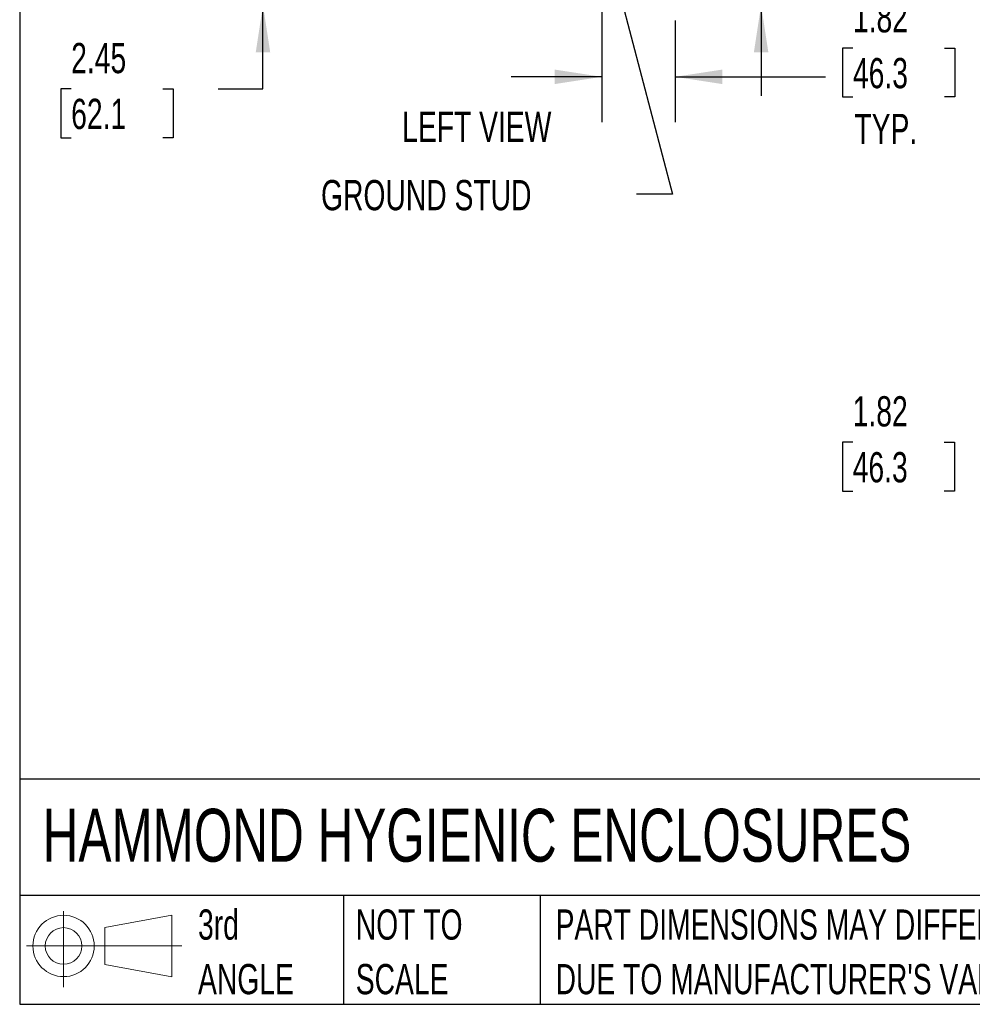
# Model space of a CAD drawing. Header units: inches. Extents: x 0.2 to 10.8, y 0.2 to 8.2.
# Tile 1 of 68: x 0.2 to 2.9, y 0.2 to 3. Entities that reach past the tile are written whole.
import ezdxf

# ---------------------------------------------------------------- set-up
doc = ezdxf.new("R2010")
doc.units = ezdxf.units.IN
doc.header["$MEASUREMENT"] = 0
doc.layers.add('DIMENSIONS', color=140, linetype='Continuous')
doc.layers.add('TEXT', color=140, linetype='Continuous')
doc.styles.add('SLDTEXTSTYLE0', font='TXT', dxfattribs={"width": 0.7})
doc.dimstyles.new('SLDDIMSTYLE1', dxfattribs={"dimtxt": 0.084961, "dimasz": 0.13, "dimexe": 0, "dimexo": 0.0625, "dimgap": 0.02124, "dimtad": 0, "dimtih": 1, "dimtoh": 1, "dimlfac": 9, "dimrnd": 1e-09, "dimzin": 12, "dimdsep": 46, "dimtxsty": 'SLDTEXTSTYLE0', "dimsah": 1, "dimcen": 0.09, "dimadec": 0, "dimazin": 3, "dimtfac": 1, "dimtmove": 0, "dimatfit": 0, "dimfxl": 0, "dimfrac": 2, "dimtolj": 1, "dimtzin": 12, "dimarcsym": 0})
doc.dimstyles.new('SLDDIMSTYLE3', dxfattribs={"dimtxt": 0.18, "dimasz": 0.13, "dimexe": 0, "dimexo": 0.0625, "dimgap": 0, "dimtad": 0, "dimtih": 1, "dimtoh": 1, "dimdec": 0, "dimrnd": 1e-09, "dimzin": 0, "dimdsep": 46, "dimtxsty": 'Standard', "dimsah": 1, "dimcen": 0.09, "dimadec": 0, "dimazin": 0, "dimtfac": 0.13, "dimtdec": 0, "dimtofl": 0, "dimtmove": 0, "dimatfit": 3, "dimfxl": 0, "dimfrac": 2, "dimtolj": 1, "dimtzin": 0, "dimarcsym": 0})

# ---------------------------------------------------------------- blocks, each defined once
blk = doc.blocks.new('Block11')
at = {"color": 7, "linetype": 'Continuous', "lineweight": 18}
for p, q in [((0.1019, 0.2091), (0.1019, 0)), ((0.2157, 0.1641), (0.4006, 0.1981)), ((0.4006, 0.1981), (0.4006, 0.0288)), ((0.2157, 0.0628), (0.2157, 0.1641)), ((0, 0.1135), (0.4281, 0.1135)), ((0.2157, 0.0628), (0.4006, 0.0288))]:
    blk.add_line(p, q, dxfattribs=at)
for radius in [0.0846, 0.0506]:
    blk.add_circle((0.1019, 0.1135), radius, dxfattribs=at)
blk = doc.blocks.new('Block12')
at = {"color": 7, "linetype": 'Continuous'}
blk.add_blockref('Block11', (0, 0), dxfattribs=at)
blk = doc.blocks.new('SW_NOTE_0_2')
at = {"layer": 'TEXT', "color": 0, "char_height": 0.083333, "attachment_point": 1, "style": 'SLDTEXTSTYLE0'}
for s, insert in [('PART DIMENSIONS MAY DIFFER SLIGHTLY', (0, 0.1074)), ("DUE TO MANUFACTURER'S VARIANCES", (0, -0.0431))]:
    blk.add_mtext(s, dxfattribs=dict(at, insert=insert))
blk = doc.blocks.new('SW_NOTE_0_3')
at = {"layer": 'TEXT', "color": 0, "char_height": 0.08333, "attachment_point": 1, "style": 'SLDTEXTSTYLE0'}
for s, insert in [('NOT TO', (0, 0.1074)), ('SCALE', (0, -0.0431))]:
    blk.add_mtext(s, dxfattribs=dict(at, insert=insert))
blk = doc.blocks.new('SW_NOTE_0_4')
at = {"layer": 'TEXT', "color": 0, "char_height": 0.08333, "attachment_point": 1, "style": 'SLDTEXTSTYLE0'}
for s, insert in [('3rd', (0, 0.1074)), ('ANGLE', (0, -0.0431))]:
    blk.add_mtext(s, dxfattribs=dict(at, insert=insert))
blk = doc.blocks.new('_D_5')
at = {"layer": 'DIMENSIONS'}
for p, q in [((0.9214, 3.2776), (0.9214, 3.5276)), ((1.8793, 3.2776), (0.7964, 3.2776)), ((1.128, 3.0059), (0.7964, 3.0059)), ((0.9214, 2.7755), (0.9214, 3.0059)), ((0.3921, 2.7755), (0.3636, 2.7755)), ((0.3636, 2.7755), (0.3636, 2.6405)), ((0.6446, 2.7755), (0.6731, 2.7755)), ((0.6731, 2.7755), (0.6731, 2.6405)), ((0.7978, 2.7755), (0.9214, 2.7755)), ((0.3636, 2.6405), (0.3921, 2.6405)), ((0.6731, 2.6405), (0.6446, 2.6405))]:
    blk.add_line(p, q, dxfattribs=at)
for points in [[(0.9214, 3.2776), (0.9414, 3.4076), (0.9014, 3.4076)], [(0.9214, 3.0059), (0.9014, 2.8759), (0.9414, 2.8759)]]:
    blk.add_solid(points, dxfattribs=at)
at = {"layer": 'DIMENSIONS', "char_height": 0.08333, "attachment_point": 1, "style": 'SLDTEXTSTYLE0'}
for s, insert in [('2.45', (0.3921, 2.9019)), ('62.1', (0.3921, 2.7479))]:
    blk.add_mtext(s, dxfattribs=dict(at, insert=insert))
blk = doc.blocks.new('_D_11')
at = {"layer": 'DIMENSIONS'}
for p, q in [((2.5455, 3.5323), (2.517, 3.5323)), ((2.517, 3.5323), (2.517, 3.3973)), ((2.798, 3.5323), (2.8265, 3.5323)), ((2.8265, 3.5323), (2.8265, 3.3973)), ((2.4314, 3.4528), (2.296, 3.4528)), ((2.296, 3.4528), (2.296, 3.2084)), ((2.517, 3.3973), (2.5455, 3.3973)), ((2.8265, 3.3973), (2.798, 3.3973)), ((1.9349, 3.2084), (2.421, 3.2084)), ((2.0743, 3.0059), (2.421, 3.0059)), ((2.296, 3.0059), (2.296, 2.7559))]:
    blk.add_line(p, q, dxfattribs=at)
for points in [[(2.296, 3.2084), (2.316, 3.3384), (2.276, 3.3384)], [(2.296, 3.0059), (2.276, 2.8759), (2.316, 2.8759)]]:
    blk.add_solid(points, dxfattribs=at)
at = {"layer": 'DIMENSIONS', "char_height": 0.08333, "attachment_point": 1, "style": 'SLDTEXTSTYLE0'}
for s, insert in [('1.82', (2.5455, 3.6587)), ('46.3', (2.5455, 3.5047)), ('TYP.', (2.5496, 3.3506))]:
    blk.add_mtext(s, dxfattribs=dict(at, insert=insert))
blk = doc.blocks.new('_D_12')
at = {"layer": 'DIMENSIONS'}
for p, q in [((1.8564, 3.1299), (1.8564, 2.6835)), ((2.0589, 2.9639), (2.0589, 2.6835)), ((2.5494, 2.888), (2.5209, 2.888)), ((2.5209, 2.888), (2.5209, 2.7529)), ((2.8019, 2.888), (2.8304, 2.888)), ((2.8304, 2.888), (2.8304, 2.7529)), ((1.8564, 2.8085), (1.6064, 2.8085)), ((2.0589, 2.8085), (2.4733, 2.8085)), ((2.5209, 2.7529), (2.5494, 2.7529)), ((2.8304, 2.7529), (2.8019, 2.7529))]:
    blk.add_line(p, q, dxfattribs=at)
for points in [[(1.8564, 2.8085), (1.7264, 2.8285), (1.7264, 2.7885)], [(2.0589, 2.8085), (2.1889, 2.7885), (2.1889, 2.8285)]]:
    blk.add_solid(points, dxfattribs=at)
at = {"layer": 'DIMENSIONS', "char_height": 0.08333, "attachment_point": 1, "style": 'SLDTEXTSTYLE0'}
for s, insert in [('1.82', (2.5494, 3.0144)), ('46.3', (2.5494, 2.8604)), ('TYP.', (2.5535, 2.7063))]:
    blk.add_mtext(s, dxfattribs=dict(at, insert=insert))
blk = doc.blocks.new('_D_22')
at = {"layer": 'DIMENSIONS'}
for p, q in [((3.0801, 2.228), (3.0801, 2.478)), ((3.2662, 2.228), (2.9551, 2.228)), ((3.1957, 2.0255), (2.9551, 2.0255)), ((3.0801, 1.8009), (3.0801, 2.0255)), ((2.5487, 1.8009), (2.5202, 1.8009)), ((2.5202, 1.8009), (2.5202, 1.6659)), ((2.8012, 1.8009), (2.8297, 1.8009)), ((2.8297, 1.8009), (2.8297, 1.6659)), ((2.9544, 1.8009), (3.0801, 1.8009)), ((2.5202, 1.6659), (2.5487, 1.6659)), ((2.8297, 1.6659), (2.8012, 1.6659))]:
    blk.add_line(p, q, dxfattribs=at)
for points in [[(3.0801, 2.228), (3.1001, 2.358), (3.0601, 2.358)], [(3.0801, 2.0255), (3.0601, 1.8955), (3.1001, 1.8955)]]:
    blk.add_solid(points, dxfattribs=at)
at = {"layer": 'DIMENSIONS', "char_height": 0.08333, "attachment_point": 1, "style": 'SLDTEXTSTYLE0'}
for s, insert in [('1.82', (2.5487, 1.9274)), ('46.3', (2.5487, 1.7733))]:
    blk.add_mtext(s, dxfattribs=dict(at, insert=insert))

msp = doc.modelspace()

# ---------------------------------------------------------------- linework, layer by layer
at = {"layer": 'TEXT'}
for p, q in [((0.25, 8.25), (0.25, 0.25)), ((10.75, 0.871107), (0.25, 0.871107)), ((10.75, 0.55), (0.25, 0.55)), ((1.143493, 0.55), (1.143493, 0.25)), ((1.686511, 0.55), (1.686511, 0.25)), ((0.25, 0.25), (10.75, 0.25))]:
    msp.add_line(p, q, dxfattribs=at)

# ---------------------------------------------------------------- block references
for name, p in [('SW_NOTE_0_4', (0.742143, 0.404254)), ('Block12', (0.26921, 0.297396)), ('SW_NOTE_0_3', (1.17743, 0.404254)), ('SW_NOTE_0_2', (1.72884, 0.404254))]:
    msp.add_blockref(name, p, dxfattribs=at)

# ---------------------------------------------------------------- texts
at = {"layer": 'DIMENSIONS', "insert": (1.081575, 2.523852), "char_height": 0.08333333, "attachment_point": 1, "style": 'SLDTEXTSTYLE0'}
msp.add_mtext('GROUND STUD', dxfattribs=at)
at = {"layer": 'TEXT', "style": 'SLDTEXTSTYLE0'}
for s, insert, char_height, attachment_point in [('LEFT VIEW', (1.51135, 2.712373), 0.0833333, 2), ('HAMMOND HYGIENIC ENCLOSURES', (0.313612, 0.789267), 0.14583333, 1)]:
    msp.add_mtext(s, dxfattribs=dict(at, insert=insert, char_height=char_height, attachment_point=attachment_point))

# ---------------------------------------------------------------- dimensions: what is measured, and where the dimension line sits
at = {"layer": 'DIMENSIONS'}
for base, p1, p2, angle, picture, middle in [((2.29604, 3.005918), (1.884904, 3.208362), (2.024271, 3.005918), 90, '_D_11', (2.29604, 3.452813)), ((2.058876, 2.808505), (1.856431, 3.17989), (2.058876, 3.013918), 0, '_D_12', (2.675643, 2.808505))]:
    dim = msp.add_linear_dim(base=base, p1=p1, p2=p2, angle=angle, text='<>\\PTYP.', dimstyle='SLDDIMSTYLE1', dxfattribs=at)
    dim.commit()
    dim.dimension.update_dxf_attribs({"geometry": picture, "text_midpoint": middle, "dimtype": 160})
for base, p1, p2, picture, middle in [((0.921385, 3.005918), (1.929265, 3.277584), (1.177987, 3.005918), '_D_5', (0.921385, 2.775503)), ((3.080127, 2.025507), (3.316179, 2.227952), (3.245659, 2.025507), '_D_22', (3.080127, 1.800927))]:
    dim = msp.add_linear_dim(base=base, p1=p1, p2=p2, angle=90, dimstyle='SLDDIMSTYLE1', dxfattribs=at)
    dim.commit()
    dim.dimension.update_dxf_attribs({"geometry": picture, "text_midpoint": middle, "dimtype": 160})

# ---------------------------------------------------------------- leaders
msp.add_leader([(1.865445, 3.193524), (2.051395, 2.484977), (1.952069, 2.484977)], dimstyle='SLDDIMSTYLE3', dxfattribs=at)

doc.saveas('drawing.dxf')
